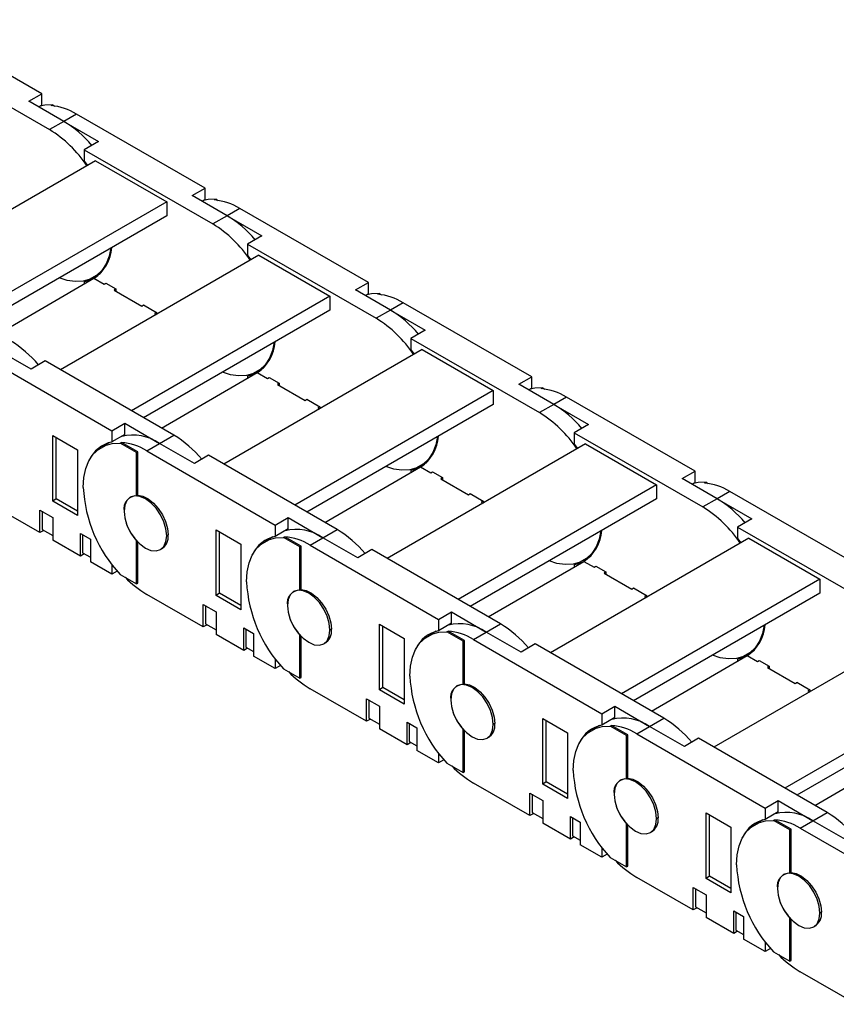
# Model space of a CAD drawing. Header units: inches. Extents: x 0 to 66, y 0 to 51.
# Tile 7 of 9: x 49.8 to 56.2, y 33.7 to 41.4. Entities that reach past the tile are written whole.
import ezdxf

# ---------------------------------------------------------------- set-up
doc = ezdxf.new("R2010")
doc.units = ezdxf.units.IN
doc.header["$LTSCALE"] = 6
doc.header["$MEASUREMENT"] = 0

msp = doc.modelspace()

# ---------------------------------------------------------------- linework, layer by layer
for p, q in [((49.9772, 40.7946), (48.9695, 41.3764)), ((49.0307, 41.0967), (50.0385, 40.515)), ((49.877, 40.7367), (49.9772, 40.7946)), ((49.9772, 40.7058), (49.9772, 40.7946)), ((50.1498, 40.5792), (49.877, 40.7367)), ((49.9772, 40.7058), (49.9539, 40.6924)), ((50.0527, 40.7028), (50.0638, 40.7092)), ((50.0638, 40.7092), (50.08, 40.6999)), ((50.25, 40.6371), (50.1498, 40.5792)), ((51.2578, 40.0553), (50.25, 40.6371)), ((50.1498, 40.5792), (50.0385, 40.515)), ((50.1498, 40.5792), (50.4226, 40.4217)), ((50.4226, 40.4217), (50.3113, 40.3575)), ((50.3113, 40.3575), (50.3113, 40.2687)), ((50.3113, 40.3575), (51.3191, 39.7757)), ((50.4003, 40.2706), (48.8442, 39.3723)), ((50.3113, 40.2687), (50.3363, 40.2337)), ((50.4003, 40.2706), (50.9571, 39.9492)), ((51.1576, 39.9975), (51.2578, 40.0553)), ((51.2578, 39.9666), (51.2578, 40.0553)), ((51.4304, 39.84), (51.1576, 39.9975)), ((51.3333, 39.9635), (51.3444, 39.97)), ((51.3444, 39.97), (51.3606, 39.9606)), ((50.9571, 39.9492), (49.401, 39.0509)), ((50.9571, 39.9492), (50.9571, 39.8399)), ((51.2578, 39.9666), (51.2345, 39.9531)), ((51.5306, 39.8978), (51.4304, 39.84)), ((52.5384, 39.3161), (51.5306, 39.8978)), ((50.9571, 39.8399), (49.4956, 38.9962)), ((51.4304, 39.84), (51.3191, 39.7757)), ((51.4304, 39.84), (51.7032, 39.6825)), ((51.7032, 39.6825), (51.5919, 39.6182)), ((51.5919, 39.6182), (51.5919, 39.5294)), ((51.5919, 39.6182), (52.5996, 39.0364)), ((51.6809, 39.5314), (50.1248, 38.633)), ((51.5919, 39.5294), (51.6169, 39.4944)), ((51.6809, 39.5314), (52.2377, 39.2099)), ((50.3829, 39.3557), (50.4352, 39.3858)), ((49.6349, 38.9158), (50.3865, 39.3496)), ((50.3354, 39.3349), (50.3113, 39.3211)), ((50.3113, 39.3211), (50.3113, 39.3063)), ((50.3865, 39.3496), (50.4672, 39.303)), ((50.4672, 39.303), (50.4811, 39.3111)), ((50.4811, 39.3111), (50.5591, 39.2661)), ((50.4811, 39.311), (50.4811, 39.3111)), ((52.4382, 39.2582), (52.5384, 39.3161)), ((52.5384, 39.2273), (52.5384, 39.3161)), ((50.559, 39.2661), (50.5451, 39.2581)), ((50.5451, 39.2581), (50.7623, 39.1327)), ((50.5591, 39.2661), (50.5591, 39.25)), ((52.2377, 39.2099), (50.6816, 38.3116)), ((52.2377, 39.2099), (52.2377, 39.1006)), ((52.711, 39.1007), (52.4382, 39.2582)), ((52.5384, 39.2273), (52.515, 39.2138)), ((52.6139, 39.2243), (52.625, 39.2307)), ((52.625, 39.2307), (52.6412, 39.2213)), ((50.7623, 39.1327), (50.7762, 39.1407)), ((50.7762, 39.1407), (50.8764, 39.0829)), ((50.7762, 39.1407), (50.7762, 39.1407)), ((52.8112, 39.1586), (52.711, 39.1007)), ((53.819, 38.5768), (52.8112, 39.1586)), ((52.2377, 39.1006), (50.7762, 38.257)), ((50.8764, 39.0829), (50.8625, 39.0749)), ((50.8625, 39.0749), (50.8763, 39.0669)), ((50.8764, 39.0829), (50.8764, 39.067)), ((52.711, 39.1007), (52.5996, 39.0364)), ((52.711, 39.1007), (52.9838, 38.9432)), ((52.9838, 38.9432), (52.8725, 38.8789)), ((52.8725, 38.8789), (52.8725, 38.7902)), ((52.8725, 38.8789), (53.8802, 38.2972)), ((49.5207, 38.7375), (50.5284, 38.1557)), ((49.8937, 38.6379), (49.6209, 38.7954)), ((52.9615, 38.7921), (51.4054, 37.8938)), ((52.8725, 38.7902), (52.8975, 38.7552)), ((52.9615, 38.7921), (53.5182, 38.4707)), ((50.0051, 38.7021), (49.8937, 38.6379)), ((51.0128, 38.1204), (50.0051, 38.7021)), ((50.9155, 38.1765), (51.667, 38.6104)), ((51.6159, 38.5957), (51.5919, 38.5818)), ((51.5919, 38.5818), (51.5919, 38.567)), ((51.6635, 38.6164), (51.7158, 38.6466)), ((51.667, 38.6104), (51.7478, 38.5638)), ((51.7478, 38.5638), (51.7617, 38.5718)), ((51.7617, 38.5718), (51.8396, 38.5268)), ((51.7617, 38.5718), (51.7617, 38.5718)), ((51.8396, 38.5268), (51.8257, 38.5188)), ((51.8257, 38.5188), (52.0429, 38.3934)), ((51.8396, 38.5268), (51.8396, 38.5107)), ((53.7188, 38.5189), (53.819, 38.5768)), ((53.9916, 38.3614), (53.7188, 38.5189)), ((53.819, 38.488), (53.819, 38.5768)), ((53.5182, 38.4707), (51.9621, 37.5723)), ((53.5182, 38.4707), (53.5182, 38.3614)), ((53.819, 38.488), (53.7956, 38.4746)), ((53.8945, 38.485), (53.9056, 38.4914)), ((53.9056, 38.4914), (53.9218, 38.4821)), ((52.0429, 38.3934), (52.0568, 38.4014)), ((52.0568, 38.4015), (52.157, 38.3436)), ((52.0568, 38.4014), (52.0568, 38.4015)), ((53.5182, 38.3614), (52.0568, 37.5177)), ((53.9916, 38.3614), (53.8802, 38.2972)), ((54.0918, 38.4193), (53.9916, 38.3614)), ((53.9916, 38.3614), (54.2644, 38.2039)), ((55.0996, 37.8375), (54.0918, 38.4193)), ((52.157, 38.3436), (52.1431, 38.3356)), ((52.1431, 38.3356), (52.1569, 38.3276)), ((52.157, 38.3436), (52.157, 38.3277)), ((50.5284, 38.1557), (50.6287, 38.2136)), ((50.6287, 38.1248), (50.6287, 38.2136)), ((50.6287, 38.2136), (50.9015, 38.0561)), ((54.2644, 38.2039), (54.1531, 38.1397)), ((50.0635, 37.6044), (50.0635, 38.1187)), ((50.0635, 38.1187), (50.2584, 38.0062)), ((50.5284, 38.1557), (50.5284, 38.067)), ((50.6287, 38.1248), (50.5284, 38.067)), ((50.9015, 38.0561), (51.0128, 38.1204)), ((54.1531, 38.1397), (54.1531, 38.0509)), ((54.1531, 38.1397), (55.1608, 37.5579)), ((50.0914, 37.6204), (50.0914, 38.1026)), ((50.509, 38.0625), (50.4457, 38.0259)), ((50.5928, 38.0575), (50.6039, 38.0639)), ((50.7205, 37.9838), (50.5928, 38.0575)), ((50.7317, 37.9902), (50.6039, 38.0639)), ((50.8013, 37.9982), (50.9015, 38.0561)), ((51.1743, 37.8986), (50.9015, 38.0561)), ((54.2421, 38.0528), (52.686, 37.1545)), ((54.1531, 38.0509), (54.1781, 38.0159)), ((54.2421, 38.0528), (54.7988, 37.7314)), ((50.2584, 38.0062), (50.2584, 37.4919)), ((50.7317, 37.9902), (50.7205, 37.9838)), ((50.7205, 37.6451), (50.7205, 37.9838)), ((50.7317, 37.6515), (50.7317, 37.9902)), ((50.8013, 37.9982), (51.809, 37.4165)), ((51.2857, 37.9629), (51.1743, 37.8986)), ((52.2934, 37.3811), (51.2857, 37.9629)), ((52.9441, 37.8772), (52.9963, 37.9073)), ((52.1961, 37.4373), (52.9476, 37.8711)), ((52.8965, 37.8564), (52.8725, 37.8425)), ((52.8725, 37.8425), (52.8725, 37.8277)), ((52.9476, 37.8711), (53.0284, 37.8245)), ((53.0284, 37.8245), (53.0423, 37.8325)), ((53.0423, 37.8325), (53.1202, 37.7875)), ((53.0423, 37.8325), (53.0423, 37.8325)), ((54.9994, 37.7797), (55.0996, 37.8375)), ((55.0996, 37.7488), (55.0996, 37.8375)), ((53.1202, 37.7876), (53.1063, 37.7795)), ((53.1063, 37.7795), (53.3235, 37.6541)), ((53.1202, 37.7875), (53.1202, 37.7715)), ((54.7988, 37.7314), (53.2427, 36.8331)), ((54.7988, 37.7314), (54.7988, 37.6221)), ((55.2722, 37.6222), (54.9994, 37.7797)), ((55.0996, 37.7488), (55.0762, 37.7353)), ((55.1751, 37.7457), (55.1862, 37.7522)), ((55.1862, 37.7522), (55.2024, 37.7428)), ((53.3235, 37.6541), (53.3374, 37.6622)), ((53.3374, 37.6622), (53.4376, 37.6043)), ((53.3374, 37.6622), (53.3374, 37.6622)), ((55.3724, 37.68), (55.2722, 37.6222)), ((56.3802, 37.0983), (55.3724, 37.68)), ((49.9633, 37.3568), (49.5207, 37.6123)), ((50.0914, 37.6204), (50.0635, 37.6044)), ((50.2584, 37.4919), (50.0635, 37.6044)), ((50.2584, 37.524), (50.0914, 37.6204)), ((50.6788, 37.6377), (50.672, 37.6338)), ((50.7205, 37.6451), (50.7317, 37.6515)), ((54.7988, 37.6221), (53.3374, 36.7784)), ((53.4376, 37.6044), (53.4236, 37.5963)), ((53.4236, 37.5963), (53.4375, 37.5883)), ((53.4376, 37.6043), (53.4376, 37.5884)), ((55.2722, 37.6222), (55.1608, 37.5579)), ((55.2722, 37.6222), (55.545, 37.4647)), ((49.9633, 37.5336), (50.0635, 37.4758)), ((49.9633, 37.3568), (49.9633, 37.5336)), ((49.9801, 37.524), (49.9801, 37.3825)), ((50.6228, 37.5258), (50.6231, 37.526)), ((50.0635, 37.4758), (50.0635, 37.299)), ((51.809, 37.4165), (51.9092, 37.4743)), ((51.9092, 37.3856), (51.9092, 37.4743)), ((51.9092, 37.4743), (52.1821, 37.3168)), ((55.545, 37.4647), (55.4336, 37.4004)), ((49.994, 37.3745), (49.9633, 37.3568)), ((49.9801, 37.3825), (50.0635, 37.3343)), ((50.2807, 37.3504), (50.3586, 37.3054)), ((50.2807, 37.1736), (50.2807, 37.3504)), ((51.3441, 36.8651), (51.3441, 37.3794)), ((51.3441, 37.3794), (51.539, 37.267)), ((51.372, 36.8812), (51.372, 37.3634)), ((51.809, 37.4165), (51.809, 37.3277)), ((51.9092, 37.3856), (51.809, 37.3277)), ((52.1821, 37.3168), (52.2934, 37.3811)), ((55.4336, 37.4004), (55.4336, 37.3116)), ((55.4336, 37.4004), (56.4414, 36.8186)), ((50.2807, 37.1736), (50.0635, 37.299)), ((50.2974, 37.3407), (50.2974, 37.1993)), ((50.3586, 37.3054), (50.3586, 37.1286)), ((50.7207, 37.2938), (50.7205, 37.2937)), ((50.7205, 36.955), (50.7205, 37.2937)), ((50.7317, 36.9615), (50.7317, 37.2823)), ((50.9686, 37.3394), (50.9572, 37.3328)), ((51.7896, 37.3232), (51.7262, 37.2866)), ((51.8734, 37.3182), (51.8845, 37.3247)), ((52.0011, 37.2445), (51.8734, 37.3182)), ((52.0122, 37.2509), (51.8845, 37.3247)), ((52.0818, 37.259), (52.1821, 37.3168)), ((52.4549, 37.1593), (52.1821, 37.3168)), ((55.5226, 37.3136), (53.9665, 36.4152)), ((55.4336, 37.3116), (55.4587, 37.2766)), ((55.5226, 37.3136), (56.0794, 36.9921)), ((50.3113, 37.1913), (50.2807, 37.1736)), ((50.2974, 37.1993), (50.3586, 37.164)), ((50.9082, 37.2246), (50.9262, 37.235)), ((51.539, 37.267), (51.539, 36.7526)), ((52.0122, 37.2509), (52.0011, 37.2445)), ((52.0011, 36.9058), (52.0011, 37.2445)), ((52.0122, 36.9123), (52.0122, 37.2509)), ((52.0818, 37.259), (53.0896, 36.6772)), ((52.5662, 37.2236), (52.4549, 37.1593)), ((53.574, 36.6418), (52.5662, 37.2236)), ((50.5284, 37.0306), (50.3586, 37.1286)), ((53.4767, 36.698), (54.2282, 37.1318)), ((54.1771, 37.1171), (54.1531, 37.1032)), ((54.2247, 37.1379), (54.2769, 37.168)), ((54.2282, 37.1318), (54.309, 37.0852)), ((50.5284, 37.1058), (50.5284, 37.0306)), ((50.5699, 37.0545), (50.5284, 37.0306)), ((54.1531, 37.1032), (54.1531, 37.0885)), ((54.309, 37.0852), (54.3229, 37.0933)), ((54.3229, 37.0933), (54.4008, 37.0483)), ((54.3229, 37.0932), (54.3229, 37.0933)), ((54.4008, 37.0483), (54.3869, 37.0403)), ((54.3869, 37.0403), (54.6041, 36.9149)), ((54.4008, 37.0483), (54.4008, 37.0322)), ((50.5928, 37.0288), (50.7205, 36.955)), ((50.7205, 36.955), (50.7317, 36.9615)), ((56.0794, 36.9921), (54.5233, 36.0938)), ((56.0794, 36.9921), (56.0794, 36.8828)), ((51.9594, 36.8985), (51.9526, 36.8945)), ((52.0011, 36.9058), (52.0122, 36.9123)), ((54.6041, 36.9149), (54.618, 36.9229)), ((54.618, 36.9229), (54.7182, 36.8651)), ((54.618, 36.9229), (54.618, 36.9229)), ((56.0794, 36.8828), (54.618, 36.0392)), ((51.2439, 36.6175), (50.8013, 36.8731)), ((51.372, 36.8812), (51.3441, 36.8651)), ((51.539, 36.7526), (51.3441, 36.8651)), ((51.539, 36.7847), (51.372, 36.8812)), ((54.7182, 36.8651), (54.7042, 36.857)), ((54.7042, 36.857), (54.7181, 36.8491)), ((54.7182, 36.8651), (54.7182, 36.8491)), ((51.2439, 36.7944), (51.3441, 36.7365)), ((51.2439, 36.6175), (51.2439, 36.7944)), ((51.2607, 36.7847), (51.2607, 36.6433)), ((51.3441, 36.7365), (51.3441, 36.5597)), ((51.9034, 36.7865), (51.9037, 36.7867)), ((53.0896, 36.6772), (53.1898, 36.735)), ((53.1898, 36.6463), (53.1898, 36.735)), ((53.1898, 36.735), (53.4627, 36.5776)), ((53.0896, 36.6772), (53.0896, 36.5884)), ((51.2745, 36.6352), (51.2439, 36.6175)), ((51.2607, 36.6433), (51.3441, 36.5951)), ((51.5613, 36.6111), (51.6392, 36.5662)), ((51.5613, 36.4343), (51.5613, 36.6111)), ((51.578, 36.6015), (51.578, 36.4601)), ((52.2492, 36.6001), (52.2377, 36.5935)), ((52.6247, 36.1258), (52.6247, 36.6402)), ((52.6247, 36.6402), (52.8196, 36.5277)), ((52.6525, 36.1419), (52.6525, 36.6241)), ((53.0702, 36.584), (53.0068, 36.5474)), ((53.1898, 36.6463), (53.0896, 36.5884)), ((53.154, 36.579), (53.1651, 36.5854)), ((53.2817, 36.5052), (53.154, 36.579)), ((53.2928, 36.5117), (53.1651, 36.5854)), ((53.3624, 36.5197), (53.4627, 36.5776)), ((53.4627, 36.5776), (53.574, 36.6418)), ((53.7355, 36.4201), (53.4627, 36.5776)), ((56.8032, 36.5743), (55.2471, 35.676)), ((51.5613, 36.4343), (51.3441, 36.5597)), ((51.6392, 36.5662), (51.6392, 36.3893)), ((52.0013, 36.5546), (52.0011, 36.5544)), ((52.0011, 36.2158), (52.0011, 36.5544)), ((52.0122, 36.2222), (52.0122, 36.543)), ((52.8196, 36.5277), (52.8196, 36.0133)), ((53.2928, 36.5117), (53.2817, 36.5052)), ((53.2817, 36.1666), (53.2817, 36.5052)), ((53.2928, 36.173), (53.2928, 36.5117)), ((53.3624, 36.5197), (54.3702, 35.9379)), ((51.5919, 36.452), (51.5613, 36.4343)), ((51.578, 36.4601), (51.6392, 36.4247)), ((52.1888, 36.4854), (52.2068, 36.4957)), ((53.8468, 36.4843), (53.7355, 36.4201)), ((54.8546, 35.9026), (53.8468, 36.4843)), ((55.5053, 36.3986), (55.5575, 36.4288)), ((51.809, 36.2913), (51.6392, 36.3893)), ((51.809, 36.3665), (51.809, 36.2913)), ((54.7573, 35.9587), (55.5088, 36.3926)), ((55.4577, 36.3779), (55.4336, 36.364)), ((55.4336, 36.364), (55.4336, 36.3492)), ((55.5088, 36.3926), (55.5896, 36.346)), ((55.5896, 36.346), (55.6035, 36.354)), ((55.6035, 36.354), (55.6814, 36.309)), ((55.6035, 36.354), (55.6035, 36.354)), ((51.8505, 36.3153), (51.809, 36.2913)), ((51.8734, 36.2895), (52.0011, 36.2158)), ((55.6814, 36.309), (55.6675, 36.301)), ((55.6675, 36.301), (55.8847, 36.1756)), ((55.6814, 36.309), (55.6814, 36.2929)), ((52.0011, 36.2158), (52.0122, 36.2222)), ((57.36, 36.2529), (55.8039, 35.3545)), ((52.5245, 35.8783), (52.0818, 36.1338)), ((52.6525, 36.1419), (52.6247, 36.1258)), ((52.8196, 36.0133), (52.6247, 36.1258)), ((52.8196, 36.0455), (52.6525, 36.1419)), ((53.24, 36.1592), (53.2332, 36.1553)), ((53.2817, 36.1666), (53.2928, 36.173)), ((55.8847, 36.1756), (55.8986, 36.1836)), ((55.8986, 36.1837), (55.9988, 36.1258)), ((55.8986, 36.1836), (55.8986, 36.1837)), ((57.36, 36.1436), (55.8986, 35.2999)), ((55.9987, 36.1258), (55.9848, 36.1178)), ((55.9848, 36.1178), (55.9986, 36.1098)), ((55.9988, 36.1258), (55.9988, 36.1099)), ((52.5245, 36.0551), (52.6247, 35.9972)), ((52.5245, 35.8783), (52.5245, 36.0551)), ((52.5412, 36.0454), (52.5412, 35.904)), ((53.184, 36.0473), (53.1843, 36.0474)), ((52.6247, 35.9972), (52.6247, 35.8204)), ((54.3702, 35.9379), (54.4704, 35.9958)), ((54.4704, 35.907), (54.4704, 35.9958)), ((54.4704, 35.9958), (54.7432, 35.8383)), ((52.5551, 35.896), (52.5245, 35.8783)), ((52.5412, 35.904), (52.6247, 35.8558)), ((53.9053, 35.3866), (53.9053, 35.9009)), ((53.9053, 35.9009), (54.1002, 35.7884)), ((53.9331, 35.4026), (53.9331, 35.8848)), ((54.3702, 35.9379), (54.3702, 35.8492)), ((54.4704, 35.907), (54.3702, 35.8492)), ((54.7432, 35.8383), (54.8546, 35.9026)), ((52.8418, 35.6951), (52.6247, 35.8204)), ((52.8418, 35.8719), (52.9198, 35.8269)), ((52.8418, 35.6951), (52.8418, 35.8719)), ((52.8586, 35.8622), (52.8586, 35.7208)), ((52.9198, 35.8269), (52.9198, 35.6501)), ((53.2819, 35.8153), (53.2817, 35.8152)), ((53.2817, 35.4765), (53.2817, 35.8152)), ((53.2928, 35.4829), (53.2928, 35.8038)), ((53.5297, 35.8609), (53.5183, 35.8543)), ((54.3508, 35.8447), (54.2874, 35.8081)), ((54.4345, 35.8397), (54.4457, 35.8461)), ((54.5623, 35.766), (54.4345, 35.8397)), ((54.5734, 35.7724), (54.4457, 35.8461)), ((54.643, 35.7804), (54.7432, 35.8383)), ((55.0161, 35.6808), (54.7432, 35.8383)), ((53.4694, 35.7461), (53.4874, 35.7565)), ((54.1002, 35.7884), (54.1002, 35.2741)), ((54.5734, 35.7724), (54.5623, 35.766)), ((54.5623, 35.4273), (54.5623, 35.766)), ((54.5734, 35.4337), (54.5734, 35.7724)), ((54.643, 35.7804), (55.6508, 35.1987)), ((55.1274, 35.7451), (55.0161, 35.6808)), ((56.1352, 35.1633), (55.1274, 35.7451)), ((52.8725, 35.7128), (52.8418, 35.6951)), ((52.8586, 35.7208), (52.9198, 35.6855)), ((53.0896, 35.552), (52.9198, 35.6501)), ((56.0379, 35.2195), (56.7894, 35.6533)), ((53.0896, 35.6272), (53.0896, 35.552)), ((53.1311, 35.576), (53.0896, 35.552)), ((53.154, 35.5503), (53.2817, 35.4765)), ((53.2817, 35.4765), (53.2928, 35.4829)), ((54.5206, 35.4199), (54.5138, 35.416)), ((54.5623, 35.4273), (54.5734, 35.4337)), ((53.8051, 35.139), (53.3624, 35.3945)), ((53.9331, 35.4026), (53.9053, 35.3866)), ((54.1002, 35.2741), (53.9053, 35.3866)), ((54.1002, 35.3062), (53.9331, 35.4026)), ((53.8051, 35.3158), (53.9053, 35.258)), ((53.8051, 35.139), (53.8051, 35.3158)), ((53.8218, 35.3061), (53.8218, 35.1647)), ((54.4646, 35.308), (54.4648, 35.3082)), ((53.9053, 35.258), (53.9053, 35.0812)), ((55.6508, 35.1987), (55.751, 35.2565)), ((55.6508, 35.1987), (55.6508, 35.1099)), ((55.751, 35.1678), (55.751, 35.2565)), ((55.751, 35.2565), (56.0238, 35.099)), ((53.8357, 35.1567), (53.8051, 35.139)), ((53.8218, 35.1647), (53.9053, 35.1165)), ((54.1224, 35.1326), (54.2004, 35.0876)), ((54.1224, 34.9558), (54.1224, 35.1326)), ((54.1392, 35.1229), (54.1392, 34.9815)), ((54.8103, 35.1216), (54.7989, 35.115)), ((55.1859, 34.6473), (55.1859, 35.1616)), ((55.1859, 35.1616), (55.3807, 35.0491)), ((55.2137, 34.6634), (55.2137, 35.1456)), ((55.751, 35.1678), (55.6508, 35.1099)), ((56.0238, 35.099), (56.1352, 35.1633)), ((54.1224, 34.9558), (53.9053, 35.0812)), ((54.2004, 35.0876), (54.2004, 34.9108)), ((54.5625, 35.076), (54.5623, 35.0759)), ((54.5623, 34.7372), (54.5623, 35.0759)), ((54.5734, 34.7437), (54.5734, 35.0645)), ((55.3807, 35.0491), (55.3807, 34.5348)), ((55.6314, 35.1054), (55.568, 35.0688)), ((55.7151, 35.1004), (55.7263, 35.1069)), ((55.8429, 35.0267), (55.7151, 35.1004)), ((55.854, 35.0331), (55.7263, 35.1069)), ((55.854, 35.0331), (55.8429, 35.0267)), ((55.854, 34.6945), (55.854, 35.0331)), ((55.9236, 35.0412), (56.0238, 35.099)), ((55.9236, 35.0412), (56.9314, 34.4594)), ((56.2966, 34.9415), (56.0238, 35.099)), ((54.1531, 34.9735), (54.1224, 34.9558)), ((54.1392, 34.9815), (54.2004, 34.9462)), ((54.75, 35.0068), (54.7679, 35.0172)), ((55.8429, 34.688), (55.8429, 35.0267)), ((54.3702, 34.8128), (54.2004, 34.9108)), ((54.3702, 34.888), (54.3702, 34.8128)), ((54.4117, 34.8367), (54.3702, 34.8128)), ((54.4345, 34.811), (54.5623, 34.7372)), ((54.5623, 34.7372), (54.5734, 34.7437)), ((55.0857, 34.3997), (54.643, 34.6553)), ((55.2137, 34.6634), (55.1859, 34.6473)), ((55.3807, 34.5348), (55.1859, 34.6473)), ((55.3807, 34.5669), (55.2137, 34.6634)), ((55.8012, 34.6807), (55.7944, 34.6767)), ((55.8429, 34.688), (55.854, 34.6945)), ((55.0857, 34.5766), (55.1859, 34.5187)), ((55.0857, 34.3997), (55.0857, 34.5766)), ((55.7452, 34.5687), (55.7454, 34.5689)), ((55.1024, 34.5669), (55.1024, 34.4255)), ((55.1859, 34.5187), (55.1859, 34.3419)), ((55.1163, 34.4174), (55.0857, 34.3997)), ((55.1024, 34.4255), (55.1859, 34.3773)), ((55.403, 34.2165), (55.1859, 34.3419)), ((55.403, 34.3933), (55.481, 34.3483)), ((55.403, 34.2165), (55.403, 34.3933)), ((55.4198, 34.3837), (55.4198, 34.2423)), ((55.481, 34.3483), (55.481, 34.1715)), ((55.8431, 34.3368), (55.8429, 34.3366)), ((55.8429, 33.998), (55.8429, 34.3366)), ((56.0909, 34.3823), (56.0795, 34.3757)), ((55.854, 34.0044), (55.854, 34.3252)), ((56.0306, 34.2676), (56.0485, 34.2779)), ((55.4337, 34.2342), (55.403, 34.2165)), ((55.4198, 34.2423), (55.481, 34.2069)), ((55.6508, 34.0735), (55.481, 34.1715)), ((55.6508, 34.1487), (55.6508, 34.0735)), ((55.6923, 34.0975), (55.6508, 34.0735)), ((55.7151, 34.0717), (55.8429, 33.998)), ((55.8429, 33.998), (55.854, 34.0044)), ((56.3662, 33.6605), (55.9236, 33.916))]:
    msp.add_line(p, q)
at = {"flags": 128}
for points in [[(50.0638, 40.7092), (50.0019, 40.7069), (49.9643, 40.6984)], [(51.3444, 39.97), (51.2825, 39.9676), (51.2449, 39.9591)], [(50.5198, 39.5875), (50.5059, 39.524), (50.4816, 39.4628), (50.4483, 39.4116), (50.4067, 39.3714), (50.3575, 39.343), (50.3019, 39.3271), (50.2409, 39.3238), (50.1757, 39.3334), (50.1138, 39.3531)], [(50.3689, 39.3395), (50.3596, 39.3354), (50.3113, 39.3211)], [(52.625, 39.2307), (52.563, 39.2284), (52.5255, 39.2199)], [(51.8004, 38.8482), (51.7865, 38.7848), (51.7622, 38.7236), (51.7289, 38.6724), (51.6872, 38.6322), (51.6381, 38.6038), (51.5824, 38.5878), (51.5214, 38.5845), (51.4563, 38.5941), (51.3944, 38.6138)], [(51.6495, 38.6003), (51.6402, 38.5961), (51.5919, 38.5818)], [(53.9056, 38.4914), (53.8436, 38.4891), (53.8061, 38.4806)], [(50.3029, 37.7105), (50.308, 37.7884), (50.3231, 37.8589), (50.3478, 37.9204), (50.3818, 37.9718), (50.4242, 38.0119), (50.4742, 38.0399), (50.5308, 38.0552), (50.5928, 38.0575)], [(53.081, 38.1089), (53.0671, 38.0455), (53.0428, 37.9843), (53.0095, 37.9331), (52.9678, 37.8929), (52.9187, 37.8645), (52.863, 37.8485), (52.802, 37.8453), (52.7369, 37.8548), (52.675, 37.8746)], [(52.9301, 37.861), (52.9208, 37.8569), (52.8725, 37.8425)], [(55.1862, 37.7522), (55.1242, 37.7498), (55.0867, 37.7413)], [(50.9572, 37.3328), (50.9515, 37.386), (50.9348, 37.4422), (50.9082, 37.4974), (50.8736, 37.5481), (50.8334, 37.5906), (50.7901, 37.6221), (50.7469, 37.6405), (50.7066, 37.6445), (50.672, 37.6338), (50.6455, 37.6092), (50.6288, 37.5723), (50.6231, 37.5257)], [(50.7317, 37.6515), (50.7715, 37.643), (50.8131, 37.6215), (50.854, 37.5885), (50.8917, 37.546), (50.9237, 37.4967), (50.9481, 37.4435), (50.9634, 37.3899), (50.9686, 37.3391)], [(50.6231, 37.5257), (50.6288, 37.4724), (50.6455, 37.4163), (50.672, 37.361), (50.7066, 37.3104), (50.7469, 37.2679), (50.7901, 37.2363), (50.8334, 37.218), (50.8736, 37.214), (50.9082, 37.2247), (50.9348, 37.2493), (50.9515, 37.2862), (50.9572, 37.3328)], [(54.3615, 37.3697), (54.3477, 37.3062), (54.3234, 37.245), (54.2901, 37.1938), (54.2484, 37.1536), (54.1993, 37.1252), (54.1436, 37.1093), (54.0826, 37.106), (54.0175, 37.1156), (53.9556, 37.1353)], [(51.5835, 36.9712), (51.5886, 37.0491), (51.6037, 37.1196), (51.6284, 37.1812), (51.6624, 37.2325), (51.7048, 37.2726), (51.7548, 37.3006), (51.8114, 37.3159), (51.8734, 37.3182)], [(54.2107, 37.1217), (54.2013, 37.1176), (54.1531, 37.1032)], [(52.2377, 36.5935), (52.232, 36.6467), (52.2154, 36.7029), (52.1888, 36.7582), (52.1542, 36.8088), (52.1139, 36.8513), (52.0707, 36.8828), (52.0275, 36.9012), (51.9872, 36.9052), (51.9526, 36.8945), (51.9261, 36.8699), (51.9094, 36.833), (51.9037, 36.7864)], [(52.0122, 36.9123), (52.052, 36.9037), (52.0937, 36.8823), (52.1346, 36.8493), (52.1723, 36.8068), (52.2043, 36.7574), (52.2287, 36.7042), (52.244, 36.6506), (52.2492, 36.5998)], [(51.9037, 36.7864), (51.9094, 36.7332), (51.9261, 36.677), (51.9526, 36.6218), (51.9872, 36.5711), (52.0275, 36.5286), (52.0707, 36.4971), (52.1139, 36.4787), (52.1542, 36.4747), (52.1888, 36.4854), (52.2154, 36.51), (52.232, 36.5469), (52.2377, 36.5935)], [(52.8641, 36.2319), (52.8692, 36.3099), (52.8842, 36.3803), (52.909, 36.4419), (52.943, 36.4933), (52.9854, 36.5333), (53.0354, 36.5613), (53.092, 36.5767), (53.154, 36.579)], [(55.6421, 36.6304), (55.6283, 36.567), (55.604, 36.5058), (55.5707, 36.4546), (55.529, 36.4144), (55.4799, 36.386), (55.4242, 36.37), (55.3632, 36.3667), (55.2981, 36.3763), (55.2361, 36.396)], [(55.4913, 36.3825), (55.4819, 36.3783), (55.4336, 36.364)], [(53.5183, 35.8543), (53.5126, 35.9075), (53.496, 35.9636), (53.4694, 36.0189), (53.4348, 36.0695), (53.3945, 36.112), (53.3513, 36.1436), (53.3081, 36.162), (53.2678, 36.1659), (53.2332, 36.1553), (53.2066, 36.1306), (53.19, 36.0938), (53.1843, 36.0471)], [(53.2928, 36.173), (53.3326, 36.1644), (53.3743, 36.143), (53.4152, 36.11), (53.4528, 36.0675), (53.4849, 36.0181), (53.5093, 35.965), (53.5245, 35.9113), (53.5297, 35.8605)], [(53.1843, 36.0471), (53.19, 35.9939), (53.2066, 35.9378), (53.2332, 35.8825), (53.2678, 35.8319), (53.3081, 35.7893), (53.3513, 35.7578), (53.3945, 35.7394), (53.4348, 35.7354), (53.4694, 35.7461), (53.496, 35.7707), (53.5126, 35.8076), (53.5183, 35.8543)], [(54.1447, 35.4927), (54.1498, 35.5706), (54.1648, 35.6411), (54.1896, 35.7026), (54.2235, 35.754), (54.266, 35.7941), (54.316, 35.8221), (54.3726, 35.8374), (54.4345, 35.8397)], [(54.7989, 35.115), (54.7932, 35.1682), (54.7765, 35.2244), (54.75, 35.2796), (54.7154, 35.3303), (54.6751, 35.3728), (54.6319, 35.4043), (54.5887, 35.4227), (54.5484, 35.4267), (54.5138, 35.416), (54.4872, 35.3914), (54.4705, 35.3545), (54.4648, 35.3079)], [(54.5734, 35.4337), (54.6132, 35.4252), (54.6549, 35.4037), (54.6958, 35.3707), (54.7334, 35.3282), (54.7654, 35.2789), (54.7899, 35.2257), (54.8051, 35.1721), (54.8103, 35.1213)], [(54.4648, 35.3079), (54.4705, 35.2546), (54.4872, 35.1985), (54.5138, 35.1432), (54.5484, 35.0926), (54.5887, 35.0501), (54.6319, 35.0185), (54.6751, 35.0002), (54.7154, 34.9962), (54.75, 35.0069), (54.7765, 35.0315), (54.7932, 35.0684), (54.7989, 35.115)], [(55.4253, 34.7534), (55.4303, 34.8313), (55.4454, 34.9018), (55.4702, 34.9634), (55.5041, 35.0147), (55.5466, 35.0548), (55.5966, 35.0828), (55.6532, 35.0981), (55.7151, 35.1004)], [(56.0795, 34.3757), (56.0738, 34.4289), (56.0571, 34.4851), (56.0306, 34.5404), (55.996, 34.591), (55.9557, 34.6335), (55.9125, 34.665), (55.8692, 34.6834), (55.829, 34.6874), (55.7944, 34.6767), (55.7678, 34.6521), (55.7511, 34.6152), (55.7454, 34.5686)], [(55.854, 34.6945), (55.8938, 34.6859), (55.9355, 34.6645), (55.9764, 34.6315), (56.014, 34.589), (56.046, 34.5396), (56.0704, 34.4864), (56.0857, 34.4328), (56.0909, 34.382)], [(55.7454, 34.5686), (55.7511, 34.5154), (55.7678, 34.4592), (55.7944, 34.404), (55.829, 34.3533), (55.8692, 34.3108), (55.9125, 34.2793), (55.9557, 34.2609), (55.996, 34.2569), (56.0306, 34.2676), (56.0571, 34.2922), (56.0738, 34.3291), (56.0795, 34.3757)]]:
    msp.add_lwpolyline(points, dxfattribs=at)
for centre, radius, start, end in [((50.0091, 40.2426), 0.4622, 58.5838, 84.58733), ((49.5336, 39.6976), 0.9607, 33.75501, 58.29665), ((49.6908, 39.8182), 0.8888, 40.15915, 58.90196), ((51.2897, 39.5033), 0.4622, 58.5838, 84.58733), ((50.9713, 39.0789), 0.8888, 40.15915, 58.90196), ((50.8142, 38.9583), 0.9607, 33.75501, 58.29665), ((50.2146, 39.6094), 0.3124, 303.47858, 356.67277), ((52.5703, 38.7641), 0.4622, 58.5838, 84.58733), ((52.2519, 38.3396), 0.8888, 40.15915, 58.90196), ((52.0948, 38.219), 0.9607, 33.75501, 58.29665), ((49.2732, 38.0986), 0.8888, 40.15915, 58.90196), ((51.4952, 38.8701), 0.3124, 303.47858, 356.67277), ((53.8509, 38.0248), 0.4622, 58.5838, 84.58733), ((53.5325, 37.6004), 0.8888, 40.15915, 58.90196), ((53.3753, 37.4798), 0.9607, 33.75501, 58.29665), ((50.6914, 37.7499), 0.3714, 55.54613, 103.51453), ((50.5538, 37.3593), 0.8888, 40.15915, 58.90196), ((50.5786, 37.821), 0.251, 101.51887, 156.03132), ((50.5603, 37.6038), 0.4622, 58.5838, 84.58733), ((52.7757, 38.1309), 0.3124, 303.47858, 356.67277), ((55.1315, 37.2855), 0.4622, 58.5838, 84.58733), ((51.3735, 37.7632), 1.0718, 182.81885, 223.25001), ((50.7225, 37.5438), 0.1013, 91.13175, 190.22275), ((54.8131, 36.8611), 0.8888, 40.15915, 58.90196), ((50.99, 37.5438), 0.3677, 182.80235, 222.85896), ((54.6559, 36.7405), 0.9607, 33.75501, 58.29665), ((51.972, 37.0106), 0.3714, 55.54613, 103.51453), ((51.8343, 36.62), 0.8888, 40.15915, 58.90196), ((54.0563, 37.3916), 0.3124, 303.47858, 356.67277), ((50.858, 37.3244), 0.1115, 299.25952, 7.55448), ((51.8592, 37.0817), 0.251, 101.51886, 156.03124), ((51.8409, 36.8645), 0.4622, 58.5838, 84.58733), ((51.2258, 37.5887), 0.832, 224.39353, 239.32092), ((52.654, 37.0239), 1.0718, 182.81885, 223.25001), ((52.0031, 36.8045), 0.1013, 91.13175, 190.22275), ((52.2706, 36.8045), 0.3677, 182.80235, 222.85896), ((52.1386, 36.5851), 0.1115, 299.25952, 7.55448), ((53.1397, 36.3425), 0.251, 101.51887, 156.03144), ((53.1215, 36.1252), 0.4622, 58.5838, 84.58733), ((53.2526, 36.2713), 0.3714, 55.54613, 103.51453), ((53.1149, 35.8808), 0.8888, 40.15915, 58.90196), ((55.3369, 36.6523), 0.3124, 303.47858, 356.67277), ((52.5064, 36.8494), 0.832, 224.39353, 239.32092), ((53.9346, 36.2846), 1.0718, 182.81885, 223.25001), ((53.2837, 36.0653), 0.1013, 91.13175, 190.22275), ((53.5512, 36.0653), 0.3677, 182.80235, 222.85896), ((54.5331, 35.5321), 0.3714, 55.54613, 103.51453), ((54.3955, 35.1415), 0.8888, 40.15915, 58.90196), ((53.4192, 35.8459), 0.1115, 299.25952, 7.55448), ((54.4203, 35.6032), 0.251, 101.51887, 156.03131), ((54.4021, 35.386), 0.4622, 58.5838, 84.58733), ((53.787, 36.1101), 0.832, 224.39353, 239.32092), ((55.2152, 35.5454), 1.0718, 182.81885, 223.25001), ((54.5643, 35.326), 0.1013, 91.13175, 190.22275), ((54.8318, 35.326), 0.3677, 182.80235, 222.85896), ((54.6998, 35.1066), 0.1115, 299.25952, 7.55448), ((55.7009, 34.8639), 0.251, 101.51887, 156.03131), ((55.8137, 34.7928), 0.3714, 55.54613, 103.51453), ((55.6761, 34.4022), 0.8888, 40.15915, 58.90196), ((55.6827, 34.6467), 0.4622, 58.5838, 84.58733), ((55.0675, 35.3709), 0.832, 224.39353, 239.32092), ((56.4958, 34.8061), 1.0718, 182.81885, 223.25001), ((55.8449, 34.5867), 0.1013, 91.13175, 190.22275), ((56.1124, 34.5867), 0.3677, 182.80235, 222.85896), ((55.9804, 34.3673), 0.1115, 299.25952, 7.55448), ((56.3481, 34.6316), 0.832, 224.39353, 239.32092)]:
    msp.add_arc(centre, radius, start, end)

doc.saveas('drawing.dxf')
